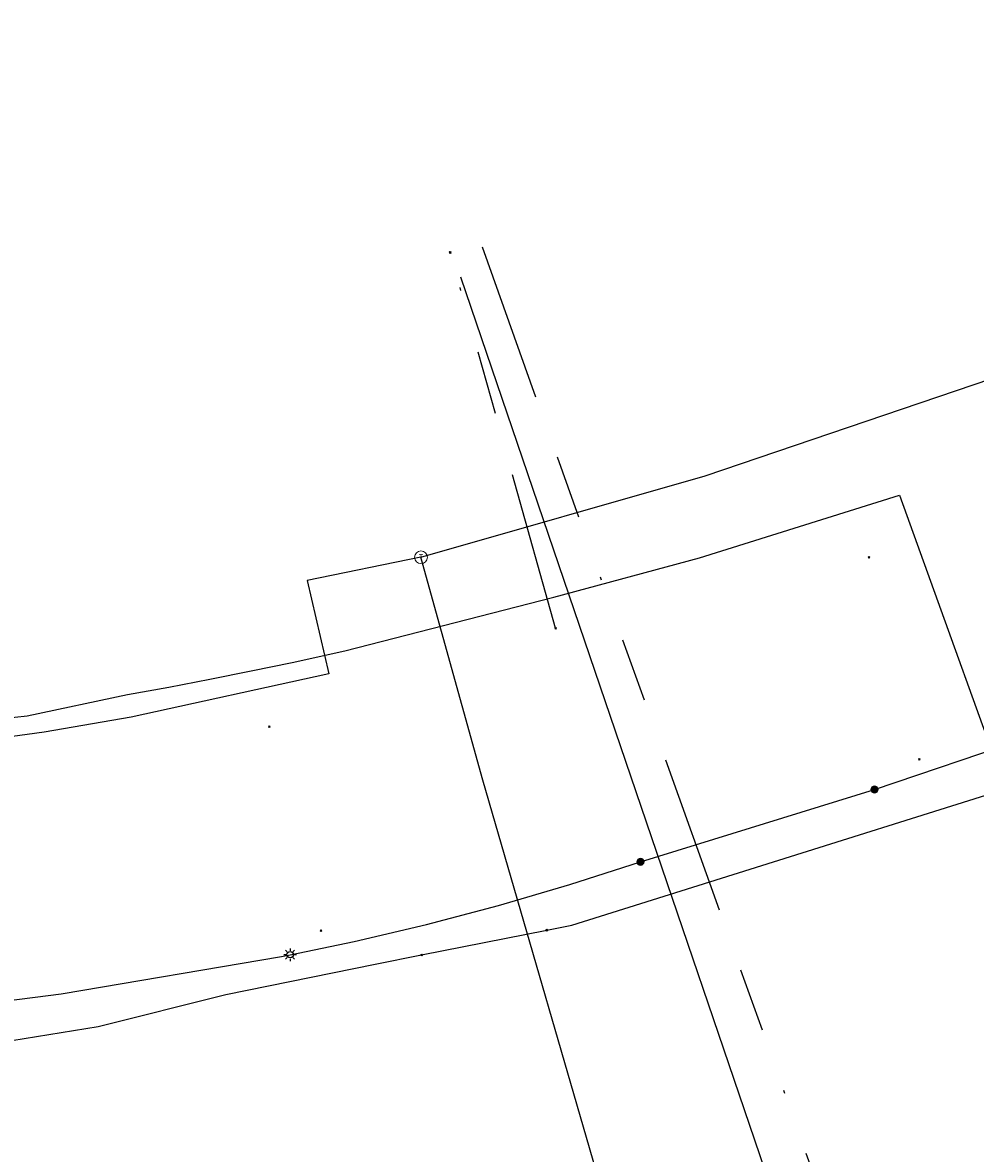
# Model space of a CAD drawing. Header units: metres. Extents: x 253430 to 254090, y 592748 to 593165.
# Tile 74 of 146: x 253863 to 253893, y 592851 to 592887. Entities that reach past the tile are written whole.
import ezdxf
from ezdxf.enums import TextEntityAlignment as Align
from ezdxf.lldxf.tags import DXFTag

# ---------------------------------------------------------------- set-up
doc = ezdxf.new("R2010")
doc.units = ezdxf.units.M
doc.linetypes.add('RI-OVERIG-SO', pattern=[17, 5, -2, 2, -2, 0, -2, 2, -2])
for name, color, linetype in [('B-WE-IE-MEUBILAIR-S', 7, 'Continuous'), ('B-WE-KL-ET_LS-G', 190, 'KL-LS-SO'), ('B-WE-KL-ET_LS_HULPSTUK-S', 190, 'Continuous'), ('B-WE-KL-ET_LS_KABELBED-G', 190, 'Continuous'), ('B-WE-KL-GAS_HD-G', 30, 'KL-GAS_HD-SO'), ('B-WE-KL-GAS_LD-G', 50, 'KL-GAS_LD-SO'), ('B-WE-KL-GAS_LD_HULPSTUK-S', 50, 'Continuous'), ('B-WE-KL-OVERIG-G', 8, 'Continuous'), ('B-WE-KL-WATER-G', 170, 'KL-WATER-SO'), ('B-WE-KL-WATER_HULPSTUK-S', 170, 'Continuous'), ('B-WE-RI-VRIJVERVAL-G', 210, 'RI-OVERIG-SO'), ('B-WE-RI-VRIJVERVAL_HULPSTUK-S', 210, 'Continuous')]:
    doc.layers.add(name, color=color, linetype=linetype)
doc.styles.add('NLCS-ISO', font='txt')
doc.styles.get("Standard").update_dxf_attribs({"font": 'simplex.shx'})
tags = doc.linetypes.add('KL-GAS_HD-SO', pattern='A,4,-1,[69,NLCS.SHX,S=0.5,R=0,X=0,Y=0],-1,4,-1,["H",Standard,S=1,R=0,X=0,Y=-0.5],-2', length=13).pattern_tags.tags
tags[18] = DXFTag(74, 10)
tags = doc.linetypes.add('KL-GAS_LD-SO', pattern='A,4,-1,[69,NLCS.SHX,S=0.5,R=0,X=0,Y=0],-1,4,-1,["L",Standard,S=1,R=0,X=0.25,Y=-0.5],-2', length=13).pattern_tags.tags
tags[18] = DXFTag(74, 10)
tags = doc.linetypes.add('KL-LS-SO', pattern='A,4,-1,[103,NLCS.SHX,S=0.75,R=0,X=0,Y=0],-1,4,-1,["L",Standard,S=1,R=0,X=0,Y=-0.5],-2', length=13).pattern_tags.tags
tags[18] = DXFTag(74, 10)
doc.linetypes.add('KL-WATER-SO', pattern='A,7,-0.5,[168,NLCS.SHX,S=0.75,R=0,X=0.75,Y=0],-2', length=9.5)

# ---------------------------------------------------------------- blocks, each defined once
blk = doc.blocks.new('SKL-WTB_HULP_OVERIG-SO')
at = {"color": 0, "linetype": 'ByBlock', "lineweight": 18}
for points in [[(-0.14, 0.14), (0.14, -0.14)], [(0.14, 0.14), (-0.14, -0.14)]]:
    blk.add_lwpolyline(points, dxfattribs=at)
at = {"color": 0, "linetype": 'ByBlock', "lineweight": 18, "style": 'NLCS-ISO', "flags": 1}
for tag, p in [('TYPE', (1.5, 0)), ('LABEL', (1.5, -1.5)), ('OMSCHRIJVING', (1.5, -3))]:
    blk.add_attdef(tag, p, '', height=1, dxfattribs=at)
blk = doc.blocks.new('SKL-WTB_HULP_T STUK-SO')
at = {"color": 0, "linetype": 'ByBlock', "lineweight": 18}
blk.add_circle((0, 0), 1, dxfattribs=at)
at = {"color": 0, "linetype": 'ByBlock', "lineweight": -2, "style": 'NLCS-ISO'}
blk.add_text('T', height=1, dxfattribs=at).set_placement((0, 0), align=Align.MIDDLE_CENTER)
at = {"color": 0, "linetype": 'ByBlock', "lineweight": 18, "style": 'NLCS-ISO', "flags": 1}
for tag, p in [('TYPE', (1.5, 0)), ('LABEL', (1.5, -1.5)), ('OMSCHRIJVING', (1.5, -3))]:
    blk.add_attdef(tag, p, '', height=1, dxfattribs=at)
blk = doc.blocks.new('SKL-WTB_HULP_MOF-SO')
at = {"linetype": 'ByBlock', "lineweight": 18}
h = blk.add_hatch(color=0, dxfattribs=at)
h.dxf.hatch_style = 1
h.paths.add_polyline_path([(-0.5625, 0, 1), (0.5625, 0, 1)])
at = {"color": 0, "linetype": 'ByBlock', "lineweight": 18}
blk.add_circle((0, 0), 0.5625, dxfattribs=at)
at = {"color": 0, "linetype": 'ByBlock', "lineweight": 18, "style": 'NLCS-ISO', "flags": 1}
for tag, p in [('TYPE', (1.5, 0)), ('LABEL', (1.5, -1.5)), ('OMSCHRIJVING', (1.5, -3))]:
    blk.add_attdef(tag, p, '', height=1, dxfattribs=at)
blk = doc.blocks.new('SIE-MEUBILAIR_PAAL_LICHTMAST-SO')
for points in [[(-0.62, 0), (-1, 0)], [(-0.71, 0.71), (-0.44, 0.44)], [(0, 1), (0, 0.62)], [(0.44, 0.44), (0.71, 0.71)], [(1, 0), (0.62, 0)], [(-0.71, -0.71), (-0.44, -0.44)], [(0, -0.62), (0, -1)], [(0.44, -0.44), (0.71, -0.71)]]:
    blk.add_lwpolyline(points)
blk.add_circle((0, 0), 0.5)
blk = doc.blocks.new('SRI-HULP_OVERIG-SO')
at = {"color": 0, "linetype": 'ByBlock', "lineweight": 18}
for points in [[(-0.14, 0.14), (0.14, -0.14)], [(0.14, 0.14), (-0.14, -0.14)]]:
    blk.add_lwpolyline(points, dxfattribs=at)
at = {"color": 0, "linetype": 'ByBlock', "lineweight": 18, "style": 'NLCS-ISO', "flags": 1}
for tag, p in [('TYPE', (1.5, 0)), ('LABEL', (1.5, -1.5)), ('OMSCHRIJVING', (1.5, -3))]:
    blk.add_attdef(tag, p, '', height=1, dxfattribs=at)

msp = doc.modelspace()

# ---------------------------------------------------------------- linework, layer by layer
at = {"layer": 'B-WE-KL-ET_LS-G'}
for points in [[(253890.151, 592862.469), (253894.848, 592864.054), (253898.335, 592865.306), (253901.644, 592866.551), (253903.525, 592867.356), (253905.395, 592868.186), (253907.253, 592869.043), (253909.099, 592869.925), (253910.93, 592870.833), (253912.624, 592871.704), (253914.308, 592872.595), (253915.981, 592873.504), (253917.645, 592874.432), (253919.298, 592875.378), (253923.265, 592877.745), (253923.325, 592877.785)], [(253882.81, 592860.201), (253890.151, 592862.469)], [(253871.82, 592857.284), (253873.832, 592857.697), (253876.103, 592858.23), (253878.357, 592858.825), (253880.595, 592859.483), (253882.81, 592860.201)], [(253845.573, 592854.33), (253850.704, 592854.565), (253857.687, 592855.17), (253864.639, 592856.058), (253871.545, 592857.227), (253871.82, 592857.284)]]:
    msp.add_lwpolyline(points, dxfattribs=at)
at = {"layer": 'B-WE-KL-ET_LS_KABELBED-G'}
for points in [[(253890.151, 592862.469), (253894.848, 592864.054), (253898.335, 592865.306), (253901.644, 592866.551), (253903.525, 592867.356), (253905.395, 592868.186), (253907.253, 592869.043), (253909.099, 592869.925), (253910.93, 592870.833), (253912.624, 592871.704), (253914.308, 592872.595), (253915.981, 592873.504), (253917.645, 592874.432), (253919.298, 592875.378), (253923.265, 592877.745), (253923.325, 592877.785)], [(253882.81, 592860.201), (253890.151, 592862.469)], [(253871.82, 592857.284), (253873.832, 592857.697), (253876.103, 592858.23), (253878.357, 592858.825), (253880.595, 592859.483), (253882.81, 592860.201)], [(253845.573, 592854.33), (253850.704, 592854.565), (253857.687, 592855.17), (253864.639, 592856.058), (253871.545, 592857.227), (253871.82, 592857.284)]]:
    msp.add_lwpolyline(points, dxfattribs=at)
at = {"layer": 'B-WE-KL-GAS_HD-G'}
msp.add_lwpolyline([(253858.914, 592864.277), (253863.568, 592864.783), (253866.72, 592865.449), (253868.015, 592865.683), (253869.307, 592865.93), (253870.598, 592866.187), (253871.886, 592866.456), (253873.541, 592866.819), (253880.088, 592868.504), (253884.667, 592869.74), (253890.936, 592871.7), (253894.966, 592860.529), (253901.983, 592855.837)], dxfattribs=at)
at = {"layer": 'B-WE-KL-GAS_LD-G'}
for points in [[(253875.925, 592869.756), (253884.836, 592872.31), (253893.828, 592875.365)], [(253875.925, 592869.756), (253872.352, 592869.03), (253873.031, 592866.094), (253866.832, 592864.74), (253864.101, 592864.265), (253859.444, 592863.628), (253854.393, 592863.167), (253842.293, 592862.569), (253840.605, 592862.58), (253834.653, 592862.773)], [(253886.205, 592761.358), (253876.397, 592782.919), (253885.955, 592834.855), (253877.863, 592862.758), (253875.925, 592869.756)]]:
    msp.add_lwpolyline(points, dxfattribs=at)
at = {"layer": 'B-WE-KL-OVERIG-G'}
msp.add_lwpolyline([(253892.227, 592834.362), (253877.172, 592878.54)], dxfattribs=at)
at = {"layer": 'B-WE-KL-WATER-G'}
for points in [[(253879.869, 592858.056), (253880.654, 592858.212), (253899.971, 592864.273), (253907.622, 592866.682), (253914.905, 592870.54), (253919.226, 592873.657), (253930.523, 592881.607), (253939.217, 592888.329), (253947.839, 592895.928), (253954.197, 592902.286), (253967.398, 592918.012), (253981.603, 592935.333)], [(253875.946, 592857.276), (253879.869, 592858.056)], [(253851.421, 592853.297), (253853.481, 592853.272), (253856.893, 592853.588), (253865.803, 592855.034), (253869.799, 592856.038), (253874.485, 592856.986), (253875.946, 592857.276)]]:
    msp.add_lwpolyline(points, dxfattribs=at)
at = {"layer": 'B-WE-RI-VRIJVERVAL-G'}
for points in [[(253877.84, 592879.5), (253893.06, 592836.91)], [(253880.15, 592867.53), (253876.84, 592879.32)]]:
    msp.add_lwpolyline(points, dxfattribs=at)

# ---------------------------------------------------------------- block references
at = {"layer": 'B-WE-IE-MEUBILAIR-S', "xscale": 0.2, "yscale": 0.2, "zscale": 0.2}
msp.add_blockref('SIE-MEUBILAIR_PAAL_LICHTMAST-SO', (253871.82, 592857.284), dxfattribs=at)
at = {"layer": 'B-WE-KL-ET_LS_HULPSTUK-S', "xscale": 0.2, "yscale": 0.2, "zscale": 0.2}
for p in [(253890.151, 592862.469), (253882.81, 592860.201)]:
    msp.add_blockref('SKL-WTB_HULP_MOF-SO', p, dxfattribs=at)
at = {"layer": 'B-WE-KL-GAS_LD_HULPSTUK-S', "xscale": 0.2, "yscale": 0.2, "zscale": 0.2}
msp.add_blockref('SKL-WTB_HULP_T STUK-SO', (253875.925, 592869.756), dxfattribs=at)
at = {"layer": 'B-WE-KL-WATER_HULPSTUK-S', "xscale": 0.2, "yscale": 0.2, "zscale": 0.2}
for p in [(253879.869, 592858.056), (253875.946, 592857.276)]:
    msp.add_blockref('SKL-WTB_HULP_OVERIG-SO', p, dxfattribs=at)
at = {"layer": 'B-WE-RI-VRIJVERVAL_HULPSTUK-S', "xscale": 0.2, "yscale": 0.2, "zscale": 0.2}
for p in [(253876.84, 592879.32), (253876.843, 592879.318), (253889.978, 592869.754), (253880.148, 592867.525), (253871.17, 592864.441), (253891.556, 592863.412), (253872.788, 592858.036)]:
    msp.add_blockref('SRI-HULP_OVERIG-SO', p, dxfattribs=at)

doc.saveas('drawing.dxf')
